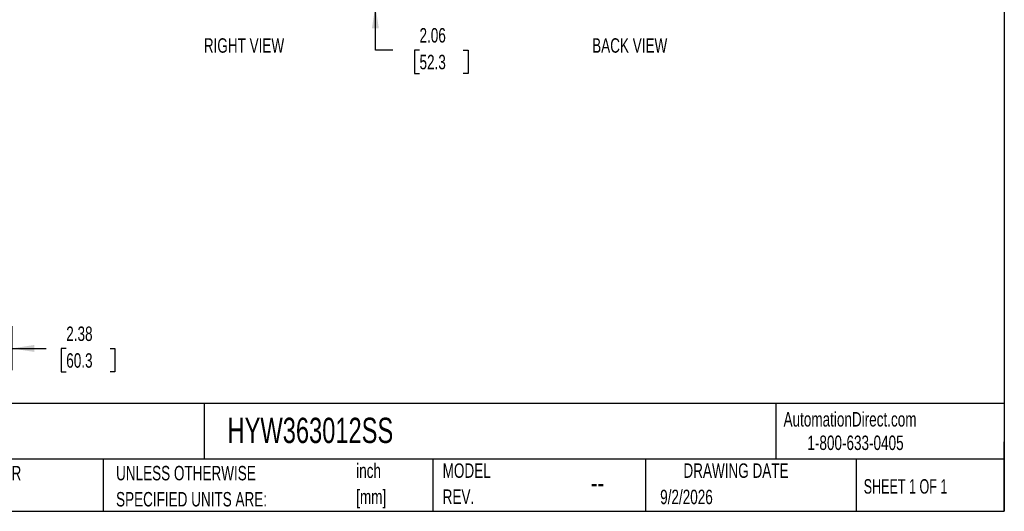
# Model space of a CAD drawing. Header units: inches. Extents: x 0.2 to 10.8, y 0.2 to 8.2.
# Tile 108 of 146: x 5.1 to 10.8, y 0.2 to 3.1. Entities that reach past the tile are written whole.
import ezdxf

# ---------------------------------------------------------------- set-up
doc = ezdxf.new("R2010")
doc.units = ezdxf.units.IN
doc.header["$MEASUREMENT"] = 0
for name, color, linetype in [('DIMENSIONS', 140, 'Continuous'), ('SLD-0', 179, 'Continuous'), ('TEXT', 140, 'Continuous')]:
    doc.layers.add(name, color=color, linetype=linetype)
doc.styles.add('SLDTEXTSTYLE0', font='TXT', dxfattribs={"width": 0.7})
doc.styles.add('SLDTEXTSTYLE1', font='TXT', dxfattribs={"width": 0.65})
doc.dimstyles.new('SLDDIMSTYLE1', dxfattribs={"dimtxt": 0.084961, "dimasz": 0.13, "dimexe": 0, "dimexo": 0.0625, "dimgap": 0.02124, "dimtad": 0, "dimtih": 1, "dimtoh": 1, "dimlfac": 15, "dimrnd": 1e-09, "dimzin": 12, "dimdsep": 46, "dimtxsty": 'SLDTEXTSTYLE0', "dimsah": 1, "dimcen": 0.09, "dimadec": 0, "dimazin": 3, "dimtfac": 1, "dimtmove": 0, "dimatfit": 0, "dimfxl": 0, "dimfrac": 2, "dimtolj": 1, "dimtzin": 12, "dimarcsym": 0})

# ---------------------------------------------------------------- blocks, each defined once
blk = doc.blocks.new('SW_NOTE_0_1')
at = {"layer": 'TEXT', "color": 0, "char_height": 0.08333, "attachment_point": 1, "style": 'SLDTEXTSTYLE0'}
for s, insert in [('inch', (0, 0.1074)), ('[mm]', (0, -0.0431))]:
    blk.add_mtext(s, dxfattribs=dict(at, insert=insert))
blk = doc.blocks.new('SW_NOTE_0_2')
at = {"layer": 'TEXT', "color": 0, "char_height": 0.083333, "attachment_point": 1, "style": 'SLDTEXTSTYLE0'}
for s, insert in [('UNLESS OTHERWISE', (0, 0.1074)), ('SPECIFIED UNITS ARE:', (0, -0.0431))]:
    blk.add_mtext(s, dxfattribs=dict(at, insert=insert))
blk = doc.blocks.new('SW_NOTE_0_6')
at = {"layer": 'TEXT', "color": 0, "char_height": 0.083333, "attachment_point": 1, "style": 'SLDTEXTSTYLE0'}
for s, insert in [('INCH UNITS USED FOR', (0, 0.1074)), ('PART DESIGN', (0, -0.0431))]:
    blk.add_mtext(s, dxfattribs=dict(at, insert=insert))
blk = doc.blocks.new('SW_NOTE_0_7')
at = {"layer": 'TEXT', "color": 0, "char_height": 0.08333, "attachment_point": 1, "style": 'SLDTEXTSTYLE0'}
for s, insert in [('MODEL', (0, 0.1074)), ('REV.', (0, -0.0431))]:
    blk.add_mtext(s, dxfattribs=dict(at, insert=insert))
blk = doc.blocks.new('_D_11')
at = {"layer": 'DIMENSIONS'}
for p, q in [((7.1211, 3.3008), (7.1211, 3.5508)), ((6.9103, 3.3008), (7.2461, 3.3008)), ((6.8679, 3.1634), (7.2461, 3.1634)), ((7.1211, 2.9087), (7.1211, 3.1634)), ((7.2225, 2.9087), (7.1211, 2.9087)), ((7.3757, 2.9087), (7.3472, 2.9087)), ((7.3472, 2.9087), (7.3472, 2.7736)), ((7.6282, 2.9087), (7.6567, 2.9087)), ((7.6567, 2.9087), (7.6567, 2.7736)), ((7.3472, 2.7736), (7.3757, 2.7736)), ((7.6567, 2.7736), (7.6282, 2.7736))]:
    blk.add_line(p, q, dxfattribs=at)
for points in [[(7.1211, 3.3008), (7.1411, 3.4308), (7.1011, 3.4308)], [(7.1211, 3.1634), (7.1011, 3.0334), (7.1411, 3.0334)]]:
    blk.add_solid(points, dxfattribs=at)
at = {"layer": 'DIMENSIONS', "char_height": 0.08333, "attachment_point": 1, "style": 'SLDTEXTSTYLE0'}
for s, insert in [('2.06', (7.3757, 3.0351)), ('52.3', (7.3757, 2.8811))]:
    blk.add_mtext(s, dxfattribs=dict(at, insert=insert))
blk = doc.blocks.new('_D_21')
at = {"layer": 'DIMENSIONS'}
for p, q in [((5.0228, 1.3165), (5.0228, 1.0636)), ((4.8645, 1.2784), (4.8645, 1.0636)), ((4.8645, 1.1886), (4.6145, 1.1886)), ((5.0228, 1.1886), (5.2223, 1.1886)), ((5.3374, 1.1886), (5.3089, 1.1886)), ((5.3089, 1.1886), (5.3089, 1.0535)), ((5.5899, 1.1886), (5.6184, 1.1886)), ((5.6184, 1.1886), (5.6184, 1.0535)), ((5.3089, 1.0535), (5.3374, 1.0535)), ((5.6184, 1.0535), (5.5899, 1.0535))]:
    blk.add_line(p, q, dxfattribs=at)
for points in [[(4.8645, 1.1886), (4.7345, 1.2086), (4.7345, 1.1686)], [(5.0228, 1.1886), (5.1528, 1.1686), (5.1528, 1.2086)]]:
    blk.add_solid(points, dxfattribs=at)
at = {"layer": 'DIMENSIONS', "char_height": 0.08333, "attachment_point": 1, "style": 'SLDTEXTSTYLE0'}
for s, insert in [('2.38', (5.3374, 1.315)), ('60.3', (5.3374, 1.1609))]:
    blk.add_mtext(s, dxfattribs=dict(at, insert=insert))

msp = doc.modelspace()

# ---------------------------------------------------------------- linework, layer by layer
at = {"layer": 'TEXT'}
for p, q in [((10.75, 8.25), (10.75, 0.25)), ((10.75, 0.8711066), (0.25, 0.8711066)), ((6.13224, 0.8711066), (6.13224, 0.55)), ((9.4321015, 0.8711066), (9.4321015, 0.55)), ((10.75, 0.25), (10.75, 0.65)), ((10.75, 0.55), (0.25, 0.55)), ((5.5510951, 0.55), (5.5510951, 0.25)), ((7.4527822, 0.55), (7.4527822, 0.25)), ((8.6797446, 0.55), (8.6797446, 0.25)), ((9.89562, 0.55), (9.89562, 0.25)), ((0.25, 0.25), (10.75, 0.25))]:
    msp.add_line(p, q, dxfattribs=at)

# ---------------------------------------------------------------- block references
for name, p in [('SW_NOTE_0_6', (4.2068349, 0.4042537)), ('SW_NOTE_0_2', (5.6247688, 0.4042538)), ('SW_NOTE_0_1', (7.0103863, 0.4179018)), ('SW_NOTE_0_7', (7.5091998, 0.4187192))]:
    msp.add_blockref(name, p, dxfattribs=at)

# ---------------------------------------------------------------- texts
at = {"layer": 'SLD-0', "char_height": 0.083333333, "attachment_point": 1, "style": 'SLDTEXTSTYLE0'}
for s, insert in [('AutomationDirect.com', (9.4761795, 0.8219107)), ('1-800-633-0405', (9.6138417, 0.686497))]:
    msp.add_mtext(s, dxfattribs=dict(at, insert=insert))
at = {"layer": 'TEXT'}
for s, insert, char_height, attachment_point, style in [('RIGHT VIEW', (6.3628808, 2.9765352), 0.08333333, 2, 'SLDTEXTSTYLE0'), ('BACK VIEW', (8.5885414, 2.9765352), 0.08333333, 2, 'SLDTEXTSTYLE0'), ('HYW363012SS', (6.2680206, 0.7892674), 0.145833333, 1, 'SLDTEXTSTYLE0'), ('DRAWING DATE', (9.2017838, 0.5261415), 0.083333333, 2, 'SLDTEXTSTYLE0'), ('--', (8.3633068, 0.4768435), 0.125, 1, 'SLDTEXTSTYLE0'), ('SHEET 1 OF 1', (9.9386333, 0.435098), 0.083333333, 1, 'SLDTEXTSTYLE1'), ('9/2/2026', (8.7642838, 0.3743863), 0.08333333, 1, 'SLDTEXTSTYLE0')]:
    msp.add_mtext(s, dxfattribs=dict(at, insert=insert, char_height=char_height, attachment_point=attachment_point, style=style))

# ---------------------------------------------------------------- dimensions: what is measured, and where the dimension line sits
at = {"layer": 'DIMENSIONS'}
dim = msp.add_linear_dim(base=(7.1211415, 3.1634289), p1=(6.8602663, 3.3008289), p2=(6.8179249, 3.1634289), angle=90, dimstyle='SLDDIMSTYLE1', dxfattribs=at)
dim.commit()
dim.dimension.update_dxf_attribs({"geometry": '_D_11', "text_midpoint": (7.1211415, 2.9086594), "dimtype": 160})
dim = msp.add_linear_dim(base=(5.02278957, 1.18855354), p1=(4.86445624, 1.32836086), p2=(5.02278957, 1.36648284), dimstyle='SLDDIMSTYLE1', dxfattribs=at)
dim.commit()
dim.dimension.update_dxf_attribs({"geometry": '_D_21', "text_midpoint": (5.46366345, 1.18855354), "dimtype": 160})

doc.saveas('drawing.dxf')
